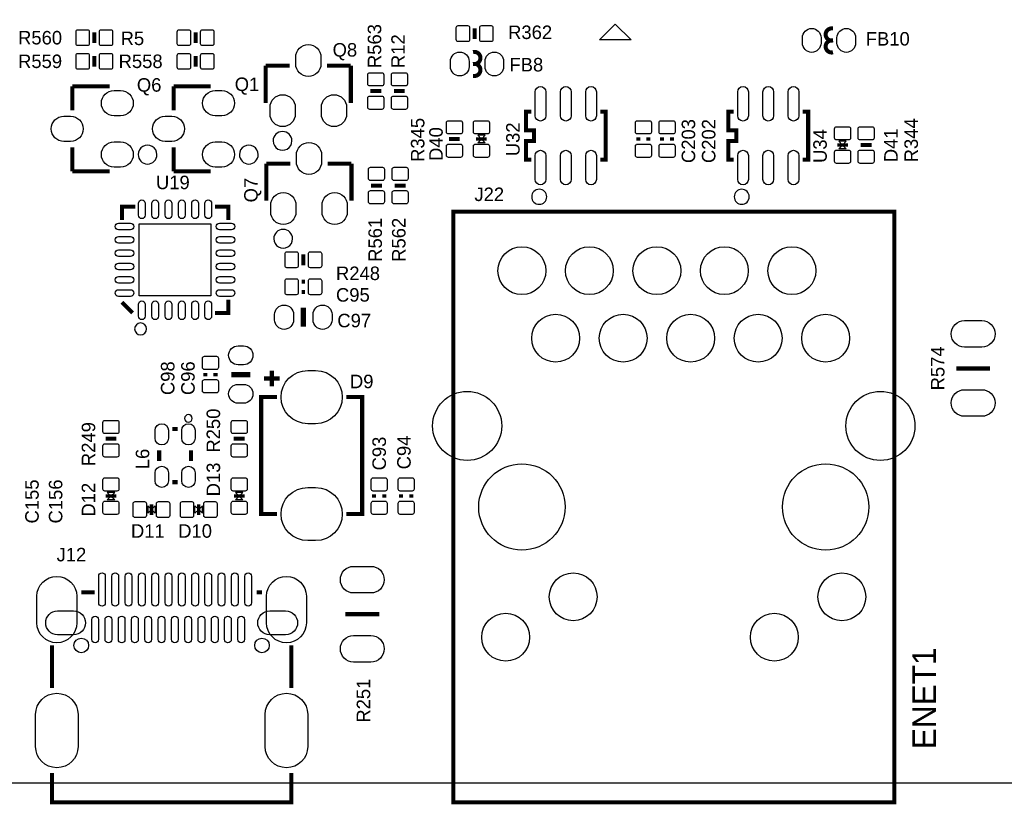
# Model space of a CAD drawing. Extents: x -5 to 175, y -1 to 134.
# Tile 4 of 19: x 60 to 97, y -1 to 29. Entities that reach past the tile are written whole.
import ezdxf

# ---------------------------------------------------------------- set-up
doc = ezdxf.new("R2010")
doc.units = 0
for name, color, linetype in [('BG_OUTLINE', 7, 'CONTINUOUS'), ('BG_SILKSCREEN_TOP', 211, 'CONTINUOUS'), ('PG_SILKSCREEN_TOP', 7, 'CONTINUOUS'), ('PIN_TOP', 12, 'CONTINUOUS'), ('RD_SILKSCREEN_TOP', 7, 'CONTINUOUS')]:
    doc.layers.add(name, color=color, linetype=linetype)

msp = doc.modelspace()

# ---------------------------------------------------------------- linework, layer by layer
at = {"layer": 'BG_OUTLINE'}
msp.add_lwpolyline([(-0.999998, 124.99975), (-0.999998, 123.72975), (0, 123.72975, -0.414214), (1.27, 124.99975), (168.730676, 124.99975, -0.414214), (170.000676, 123.72975), (170.000676, 1.27, -0.414214), (168.730676, 0), (1.27, 0, -0.414214), (0, 1.27), (0, 123.72975)], format="xyb", dxfattribs=at)
at = {"layer": 'PG_SILKSCREEN_TOP'}
for points in [[(82.67319, 28.55595), (83.273138, 27.956002), (82.072988, 27.956002)], [(77.634084, 24.228044), (77.774038, 24.367998), (77.49413, 24.367998)], [(77.634084, 24.228044), (77.774038, 24.08809), (77.49413, 24.08809)], [(91.223084, 24.003), (91.363038, 24.142954), (91.08313, 24.142954)], [(91.223084, 24.003), (91.363038, 23.863046), (91.08313, 23.863046)], [(63.694056, 10.795), (63.83401, 10.934954), (63.554102, 10.934954)], [(63.694056, 10.795), (63.83401, 10.655046), (63.554102, 10.655046)], [(68.520056, 10.795), (68.66001, 10.934954), (68.380102, 10.934954)], [(68.520056, 10.795), (68.66001, 10.655046), (68.380102, 10.655046)], [(65.218056, 10.287), (65.078102, 10.426954), (65.078102, 10.147046)], [(65.218056, 10.287), (65.35801, 10.426954), (65.35801, 10.147046)], [(66.996056, 10.287), (66.856102, 10.147046), (66.856102, 10.426954)], [(66.996056, 10.287), (67.13601, 10.147046), (67.13601, 10.426954)]]:
    msp.add_lwpolyline(points, close=True, dxfattribs=at)
for points, const_width in [([(63.0682, 27.8384), (63.0682, 28.2448)], 0.1524), ([(66.8782, 28.2448), (66.8782, 27.8384)], 0.1524), ([(77.380084, 28.3972), (77.380084, 27.9908)], 0.1524), ([(63.0682, 26.9494), (63.0682, 27.3558)], 0.1524), ([(66.8782, 27.3558), (66.8782, 26.9494)], 0.1524), ([(69.520054, 26.989024), (70.419976, 26.989024)], 0.1524), ([(69.520054, 25.588976), (69.520054, 26.989024)], 0.1524), ([(71.820024, 26.989024), (72.719946, 26.989024)], 0.1524), ([(72.719946, 26.989024), (72.719946, 25.588976)], 0.1524), ([(62.241176, 26.212546), (63.641224, 26.212546)], 0.1524), ([(62.241176, 25.312624), (62.241176, 26.212546)], 0.1524), ([(66.051176, 26.212546), (67.451224, 26.212546)], 0.1524), ([(66.051176, 25.312624), (66.051176, 26.212546)], 0.1524), ([(73.4568, 26.035), (73.8632, 26.035)], 0.1524), ([(74.3458, 26.035), (74.7522, 26.035)], 0.1524), ([(79.509112, 23.455122), (79.30896, 23.455122), (79.30896, 24.155146), (79.609188, 24.155146), (79.609188, 24.554942), (79.30896, 24.554942), (79.30896, 25.254966), (79.509112, 25.254966)], 0.1524), ([(82.109056, 23.455122), (82.309208, 23.455122), (82.309208, 25.254966), (82.109056, 25.254966)], 0.1524), ([(87.129112, 23.455122), (86.92896, 23.455122), (86.92896, 24.155146), (87.229188, 24.155146), (87.229188, 24.554942), (86.92896, 24.554942), (86.92896, 25.254966), (87.129112, 25.254966)], 0.1524), ([(89.729056, 23.455122), (89.929208, 23.455122), (89.929208, 25.254966), (89.729056, 25.254966)], 0.1524), ([(76.414884, 24.228044), (76.821284, 24.228044)], 0.1524), ([(77.833982, 24.228044), (77.434186, 24.228044)], 0.130048), ([(83.539584, 24.291544), (83.539584, 24.164544)], 0.1524), ([(83.920584, 24.164544), (83.920584, 24.291544)], 0.1524), ([(84.428584, 24.291544), (84.428584, 24.164544)], 0.1524), ([(84.809584, 24.164544), (84.809584, 24.291544)], 0.1524), ([(62.241176, 23.012654), (62.241176, 23.912576)], 0.1524), ([(66.051176, 23.012654), (66.051176, 23.912576)], 0.1524), ([(91.422982, 24.003), (91.023186, 24.003)], 0.130048), ([(91.908884, 24.003), (92.315284, 24.003)], 0.1524), ([(69.545454, 23.306024), (70.445376, 23.306024)], 0.1524), ([(69.545454, 21.905976), (69.545454, 23.306024)], 0.1524), ([(71.845424, 23.306024), (72.745346, 23.306024)], 0.1524), ([(72.745346, 23.306024), (72.745346, 21.905976)], 0.1524), ([(63.641224, 23.012654), (62.241176, 23.012654)], 0.1524), ([(67.451224, 23.012654), (66.051176, 23.012654)], 0.1524), ([(73.8886, 22.479), (73.4822, 22.479)], 0.1524), ([(74.7776, 22.479), (74.3712, 22.479)], 0.1524), ([(64.10706, 21.185124), (64.10706, 21.684996), (64.606932, 21.684996)], 0.1524), ([(68.107052, 21.185124), (68.107052, 21.684996), (67.60718, 21.684996)], 0.1524), ([(76.573126, 21.495004), (76.573126, -0.724916), (93.173042, -0.724916), (93.173042, 21.495004), (76.573126, 21.495004)], 0.1524), ([(70.933056, 19.8882), (70.933056, 19.4818)], 0.1524), ([(70.996556, 18.8595), (70.869556, 18.8595)], 0.1524), ([(70.869556, 18.4785), (70.996556, 18.4785)], 0.1524), ([(64.10706, 18.085054), (64.50711, 17.685004)], 0.1524), ([(68.107052, 18.184876), (68.107052, 17.685004), (67.60718, 17.685004)], 0.1524), ([(70.933056, 17.1704), (70.933056, 17.8816)], 0.2032), ([(69.746876, 15.518892), (69.746876, 14.918944)], 0.1524), ([(95.504, 15.594838), (96.774, 15.594838)], 0.1524), ([(67.2465, 15.4305), (67.2465, 15.3035)], 0.1524), ([(67.6275, 15.3035), (67.6275, 15.4305)], 0.1524), ([(68.2244, 15.367), (68.9356, 15.367)], 0.2032), ([(70.047104, 15.218918), (69.446902, 15.218918)], 0.1524), ([(69.947028, 10.119106), (69.34708, 10.119106), (69.34708, 14.518894), (69.947028, 14.518894)], 0.1524), ([(72.546972, 14.518894), (73.14692, 14.518894), (73.14692, 10.119106), (72.546972, 10.119106)], 0.1524), ([(66.207132, 13.318998), (66.00698, 13.318998)], 0.1524), ([(63.897256, 12.954), (63.490856, 12.954)], 0.1524), ([(68.723256, 12.954), (68.316856, 12.954)], 0.1524), ([(65.507108, 12.518898), (65.507108, 12.119102)], 0.1524), ([(66.707004, 12.518898), (66.707004, 12.119102)], 0.1524), ([(66.207132, 11.319002), (66.00698, 11.319002)], 0.1524), ([(63.893954, 10.795), (63.494158, 10.795)], 0.130048), ([(68.719954, 10.795), (68.320158, 10.795)], 0.130048), ([(73.5965, 10.8585), (73.5965, 10.7315)], 0.1524), ([(73.9775, 10.7315), (73.9775, 10.8585)], 0.1524), ([(74.6125, 10.8585), (74.6125, 10.7315)], 0.1524), ([(74.9935, 10.7315), (74.9935, 10.8585)], 0.1524), ([(65.218056, 10.486898), (65.218056, 10.087102)], 0.130048), ([(66.996056, 10.087102), (66.996056, 10.486898)], 0.130048), ([(62.576964, 7.174992), (63.07709, 7.174992)], 0.1524), ([(69.1769, 7.174992), (69.377052, 7.174992)], 0.1524), ([(73.787, 6.353048), (72.517, 6.353048)], 0.1524), ([(61.47689, 5.174996), (61.47689, 3.57505)], 0.1524), ([(70.477126, 5.174996), (70.477126, 3.57505)], 0.1524), ([(61.47689, 0.374904), (61.47689, -0.724916), (70.477126, -0.724916), (70.477126, 0.374904)], 0.1524)]:
    msp.add_lwpolyline(points, dxfattribs=dict(at, const_width=const_width))
at = {"layer": 'PG_SILKSCREEN_TOP', "const_width": 0.1524}
for points in [[(90.870024, 28.390088), (90.81516, 28.390088, 1.11689), (90.865198, 27.94)], [(90.870024, 27.94), (90.81516, 27.94, 1.116858), (90.865198, 27.489912)], [(77.31506, 27.051), (77.369924, 27.051, 1.116858), (77.319886, 27.501088)], [(77.31506, 26.600912), (77.369924, 26.600912, 1.11689), (77.319886, 27.051)]]:
    msp.add_lwpolyline(points, format="xyb", dxfattribs=at)
at = {"layer": 'PG_SILKSCREEN_TOP'}
for points in [[(70.503796, 24.158956, 1), (69.796204, 24.159044, 1)], [(65.425066, 23.642574, 1), (64.717334, 23.642626, 1)], [(69.235066, 23.642574, 1), (68.527334, 23.642626, 1)], [(80.091788, 22.055074, 1), (79.52638, 22.055014, 1)], [(87.711788, 22.055074, 1), (87.14638, 22.055014, 1)], [(70.529196, 20.475956, 1), (69.821604, 20.476044, 1)], [(65.030604, 17.085056, 1), (64.583508, 17.084944, 1)], [(66.748406, 13.719048, 1), (66.465706, 13.718952, 1)]]:
    msp.add_lwpolyline(points, format="xyb", close=True, dxfattribs=at)
at = {"layer": 'PIN_TOP'}
for points in [[(62.803278, 27.741626), (62.453266, 27.741626, -0.415686), (62.378336, 27.816556), (62.378336, 28.266644, -0.415686), (62.453266, 28.341574), (62.803278, 28.341574, -0.415686), (62.878208, 28.266644), (62.878208, 27.816556, -0.415686)], [(63.683134, 27.741626), (63.333122, 27.741626, -0.415686), (63.258192, 27.816556), (63.258192, 28.266644, -0.415686), (63.333122, 28.341574), (63.683134, 28.341574, -0.415686), (63.758064, 28.266644), (63.758064, 27.816556, -0.415686)], [(66.263266, 28.341574), (66.613278, 28.341574, -0.415686), (66.688208, 28.266644), (66.688208, 27.816556, -0.415686), (66.613278, 27.741626), (66.263266, 27.741626, -0.415686), (66.188336, 27.816556), (66.188336, 28.266644, -0.415686)], [(67.143122, 28.341574), (67.493134, 28.341574, -0.415686), (67.568064, 28.266644), (67.568064, 27.816556, -0.415686), (67.493134, 27.741626), (67.143122, 27.741626, -0.415686), (67.068192, 27.816556), (67.068192, 28.266644, -0.415686)], [(76.76515, 28.493974), (77.115162, 28.493974, -0.415686), (77.190092, 28.419044), (77.190092, 27.968956, -0.415686), (77.115162, 27.894026), (76.76515, 27.894026, -0.415686), (76.69022, 27.968956), (76.69022, 28.419044, -0.415686)], [(77.645006, 28.493974), (77.995018, 28.493974, -0.415686), (78.069948, 28.419044), (78.069948, 27.968956, -0.415686), (77.995018, 27.894026), (77.645006, 27.894026, -0.415686), (77.570076, 27.968956), (77.570076, 28.419044, -0.415686)], [(89.715086, 27.840051), (89.715086, 28.039949, -1), (90.41511, 28.039949), (90.41511, 27.840051, -1)], [(91.015058, 27.840051), (91.015058, 28.039949, -1), (91.715082, 28.039949), (91.715082, 27.840051, -1)], [(62.803278, 26.852626), (62.453266, 26.852626, -0.415686), (62.378336, 26.927556), (62.378336, 27.377644, -0.415686), (62.453266, 27.452574), (62.803278, 27.452574, -0.415686), (62.878208, 27.377644), (62.878208, 26.927556, -0.415686)], [(63.683134, 26.852626), (63.333122, 26.852626, -0.415686), (63.258192, 26.927556), (63.258192, 27.377644, -0.415686), (63.333122, 27.452574), (63.683134, 27.452574, -0.415686), (63.758064, 27.377644), (63.758064, 26.927556, -0.415686)], [(66.263266, 27.452574), (66.613278, 27.452574, -0.415686), (66.688208, 27.377644), (66.688208, 26.927556, -0.415686), (66.613278, 26.852626), (66.263266, 26.852626, -0.415686), (66.188336, 26.927556), (66.188336, 27.377644, -0.415686)], [(67.143122, 27.452574), (67.493134, 27.452574, -0.415686), (67.568064, 27.377644), (67.568064, 26.927556, -0.415686), (67.493134, 26.852626), (67.143122, 26.852626, -0.415686), (67.068192, 26.927556), (67.068192, 27.377644, -0.415686)], [(71.59498, 27.307032), (71.59498, 27.057096, -1), (70.64502, 27.057096), (70.64502, 27.307032, -1)], [(77.170026, 27.150949), (77.170026, 26.951051, -1), (76.470002, 26.951051), (76.470002, 27.150949, -1)], [(78.469998, 27.150949), (78.469998, 26.951051, -1), (77.769974, 26.951051), (77.769974, 27.150949, -1)], [(73.360026, 26.299922), (73.360026, 26.649934, -0.415686), (73.434956, 26.724864), (73.885044, 26.724864, -0.415686), (73.959974, 26.649934), (73.959974, 26.299922, -0.415686), (73.885044, 26.224992), (73.434956, 26.224992, -0.415686)], [(74.249026, 26.299922), (74.249026, 26.649934, -0.415686), (74.323956, 26.724864), (74.774044, 26.724864, -0.415686), (74.848974, 26.649934), (74.848974, 26.299922, -0.415686), (74.774044, 26.224992), (74.323956, 26.224992, -0.415686)], [(63.809118, 26.053542), (64.059054, 26.053542, -1), (64.059054, 25.103582), (63.809118, 25.103582, -1)], [(67.619118, 26.053542), (67.869054, 26.053542, -1), (67.869054, 25.103582), (67.619118, 25.103582, -1)], [(80.059149, 26.004901), (80.059149, 25.104979, -1), (79.659099, 25.104979), (79.659099, 26.004901, -1)], [(81.009109, 26.004901), (81.009109, 25.104979, -1), (80.609059, 25.104979), (80.609059, 26.004901, -1)], [(81.959069, 26.004901), (81.959069, 25.104979, -1), (81.559019, 25.104979), (81.559019, 26.004901, -1)], [(87.679149, 26.004901), (87.679149, 25.104979, -1), (87.279099, 25.104979), (87.279099, 26.004901, -1)], [(88.629109, 26.004901), (88.629109, 25.104979, -1), (88.229059, 25.104979), (88.229059, 26.004901, -1)], [(89.579069, 26.004901), (89.579069, 25.104979, -1), (89.179019, 25.104979), (89.179019, 26.004901, -1)], [(70.629018, 25.421082), (70.629018, 25.171146, -1), (69.679058, 25.171146), (69.679058, 25.421082, -1)], [(72.560942, 25.421082), (72.560942, 25.171146, -1), (71.610982, 25.171146), (71.610982, 25.421082, -1)], [(73.360026, 25.420066), (73.360026, 25.770078, -0.415686), (73.434956, 25.845008), (73.885044, 25.845008, -0.415686), (73.959974, 25.770078), (73.959974, 25.420066, -0.415686), (73.885044, 25.345136), (73.434956, 25.345136, -0.415686)], [(74.249026, 25.420066), (74.249026, 25.770078, -0.415686), (74.323956, 25.845008), (74.774044, 25.845008, -0.415686), (74.848974, 25.770078), (74.848974, 25.420066, -0.415686), (74.774044, 25.345136), (74.323956, 25.345136, -0.415686)], [(61.923168, 25.08758), (62.173104, 25.08758, -1), (62.173104, 24.13762), (61.923168, 24.13762, -1)], [(65.733168, 25.08758), (65.983104, 25.08758, -1), (65.983104, 24.13762), (65.733168, 24.13762, -1)], [(76.31811, 24.492966), (76.31811, 24.842978, -0.415686), (76.39304, 24.917908), (76.843128, 24.917908, -0.415686), (76.918058, 24.842978), (76.918058, 24.492966, -0.415686), (76.843128, 24.418036), (76.39304, 24.418036, -0.415686)], [(77.33411, 24.492966), (77.33411, 24.842978, -0.415686), (77.40904, 24.917908), (77.859128, 24.917908, -0.415686), (77.934058, 24.842978), (77.934058, 24.492966, -0.415686), (77.859128, 24.418036), (77.40904, 24.418036, -0.415686)], [(84.030058, 24.842978), (84.030058, 24.492966, -0.415686), (83.955128, 24.418036), (83.50504, 24.418036, -0.415686), (83.43011, 24.492966), (83.43011, 24.842978, -0.415686), (83.50504, 24.917908), (83.955128, 24.917908, -0.415686)], [(84.919058, 24.842978), (84.919058, 24.492966, -0.415686), (84.844128, 24.418036), (84.39404, 24.418036, -0.415686), (84.31911, 24.492966), (84.31911, 24.842978, -0.415686), (84.39404, 24.917908), (84.844128, 24.917908, -0.415686)], [(90.92311, 24.267922), (90.92311, 24.617934, -0.415686), (90.99804, 24.692864), (91.448128, 24.692864, -0.415686), (91.523058, 24.617934), (91.523058, 24.267922, -0.415686), (91.448128, 24.192992), (90.99804, 24.192992, -0.415686)], [(91.81211, 24.267922), (91.81211, 24.617934, -0.415686), (91.88704, 24.692864), (92.337128, 24.692864, -0.415686), (92.412058, 24.617934), (92.412058, 24.267922, -0.415686), (92.337128, 24.192992), (91.88704, 24.192992, -0.415686)], [(63.809118, 24.121618), (64.059054, 24.121618, -1), (64.059054, 23.171658), (63.809118, 23.171658, -1)], [(67.619118, 24.121618), (67.869054, 24.121618, -1), (67.869054, 23.171658), (67.619118, 23.171658, -1)], [(71.62038, 23.624032), (71.62038, 23.374096, -1), (70.67042, 23.374096), (70.67042, 23.624032, -1)], [(76.31811, 23.61311), (76.31811, 23.963122, -0.415686), (76.39304, 24.038052), (76.843128, 24.038052, -0.415686), (76.918058, 23.963122), (76.918058, 23.61311, -0.415686), (76.843128, 23.53818), (76.39304, 23.53818, -0.415686)], [(77.33411, 23.61311), (77.33411, 23.963122, -0.415686), (77.40904, 24.038052), (77.859128, 24.038052, -0.415686), (77.934058, 23.963122), (77.934058, 23.61311, -0.415686), (77.859128, 23.53818), (77.40904, 23.53818, -0.415686)], [(80.059149, 23.605109), (80.059149, 22.705187, -1), (79.659099, 22.705187), (79.659099, 23.605109, -1)], [(81.009109, 23.605109), (81.009109, 22.705187, -1), (80.609059, 22.705187), (80.609059, 23.605109, -1)], [(81.959069, 23.605109), (81.959069, 22.705187, -1), (81.559019, 22.705187), (81.559019, 23.605109, -1)], [(84.030058, 23.963122), (84.030058, 23.61311, -0.415686), (83.955128, 23.53818), (83.50504, 23.53818, -0.415686), (83.43011, 23.61311), (83.43011, 23.963122, -0.415686), (83.50504, 24.038052), (83.955128, 24.038052, -0.415686)], [(84.919058, 23.963122), (84.919058, 23.61311, -0.415686), (84.844128, 23.53818), (84.39404, 23.53818, -0.415686), (84.31911, 23.61311), (84.31911, 23.963122, -0.415686), (84.39404, 24.038052), (84.844128, 24.038052, -0.415686)], [(87.679149, 23.605109), (87.679149, 22.705187, -1), (87.279099, 22.705187), (87.279099, 23.605109, -1)], [(88.629109, 23.605109), (88.629109, 22.705187, -1), (88.229059, 22.705187), (88.229059, 23.605109, -1)], [(89.579069, 23.605109), (89.579069, 22.705187, -1), (89.179019, 22.705187), (89.179019, 23.605109, -1)], [(90.92311, 23.388066), (90.92311, 23.738078, -0.415686), (90.99804, 23.813008), (91.448128, 23.813008, -0.415686), (91.523058, 23.738078), (91.523058, 23.388066, -0.415686), (91.448128, 23.313136), (90.99804, 23.313136, -0.415686)], [(91.81211, 23.388066), (91.81211, 23.738078, -0.415686), (91.88704, 23.813008), (92.337128, 23.813008, -0.415686), (92.412058, 23.738078), (92.412058, 23.388066, -0.415686), (92.337128, 23.313136), (91.88704, 23.313136, -0.415686)], [(73.985374, 23.093934), (73.985374, 22.743922, -0.415686), (73.910444, 22.668992), (73.460356, 22.668992, -0.415686), (73.385426, 22.743922), (73.385426, 23.093934, -0.415686), (73.460356, 23.168864), (73.910444, 23.168864, -0.415686)], [(74.874374, 23.093934), (74.874374, 22.743922, -0.415686), (74.799444, 22.668992), (74.349356, 22.668992, -0.415686), (74.274426, 22.743922), (74.274426, 23.093934, -0.415686), (74.349356, 23.168864), (74.799444, 23.168864, -0.415686)], [(73.985374, 22.214078), (73.985374, 21.864066, -0.415686), (73.910444, 21.789136), (73.460356, 21.789136, -0.415686), (73.385426, 21.864066), (73.385426, 22.214078, -0.415686), (73.460356, 22.289008), (73.910444, 22.289008, -0.415686)], [(74.874374, 22.214078), (74.874374, 21.864066, -0.415686), (74.799444, 21.789136), (74.349356, 21.789136, -0.415686), (74.274426, 21.864066), (74.274426, 22.214078, -0.415686), (74.349356, 22.289008), (74.799444, 22.289008, -0.415686)], [(64.98209, 21.809964), (64.98209, 21.359876, -1), (64.732154, 21.359876), (64.732154, 21.809964, -1)], [(65.481962, 21.809964), (65.481962, 21.359876, -1), (65.232026, 21.359876), (65.232026, 21.809964, -1)], [(65.982088, 21.809964), (65.982088, 21.359876, -1), (65.732152, 21.359876), (65.732152, 21.809964, -1)], [(66.48196, 21.809964), (66.48196, 21.359876, -1), (66.232024, 21.359876), (66.232024, 21.809964, -1)], [(66.982086, 21.809964), (66.982086, 21.359876, -1), (66.73215, 21.359876), (66.73215, 21.809964, -1)], [(67.481958, 21.809964), (67.481958, 21.359876, -1), (67.232022, 21.359876), (67.232022, 21.809964, -1)], [(70.654418, 21.738082), (70.654418, 21.488146, -1), (69.704458, 21.488146), (69.704458, 21.738082, -1)], [(72.586342, 21.738082), (72.586342, 21.488146, -1), (71.636382, 21.488146), (71.636382, 21.738082, -1)], [(63.982092, 21.059902), (64.43218, 21.059902, -1), (64.43218, 20.809966), (63.982092, 20.809966, -1)], [(68.23202, 20.809966), (67.781932, 20.809966, -1), (67.781932, 21.059902), (68.23202, 21.059902, -1)], [(63.982092, 20.56003), (64.43218, 20.56003, -1), (64.43218, 20.310094), (63.982092, 20.310094, -1)], [(68.23202, 20.310094), (67.781932, 20.310094, -1), (67.781932, 20.56003), (68.23202, 20.56003, -1)], [(63.982092, 20.059904), (64.43218, 20.059904, -1), (64.43218, 19.809968), (63.982092, 19.809968, -1)], [(68.23202, 19.809968), (67.781932, 19.809968, -1), (67.781932, 20.059904), (68.23202, 20.059904, -1)], [(70.318122, 19.984974), (70.668134, 19.984974, -0.415686), (70.743064, 19.910044), (70.743064, 19.459956, -0.415686), (70.668134, 19.385026), (70.318122, 19.385026, -0.415686), (70.243192, 19.459956), (70.243192, 19.910044, -0.415686)], [(71.197978, 19.984974), (71.54799, 19.984974, -0.415686), (71.62292, 19.910044), (71.62292, 19.459956, -0.415686), (71.54799, 19.385026), (71.197978, 19.385026, -0.415686), (71.123048, 19.459956), (71.123048, 19.910044, -0.415686)], [(63.982092, 19.560032), (64.43218, 19.560032, -1), (64.43218, 19.310096), (63.982092, 19.310096, -1)], [(68.23202, 19.310096), (67.781932, 19.310096, -1), (67.781932, 19.560032), (68.23202, 19.560032, -1)], [(63.982092, 19.059906), (64.43218, 19.059906, -1), (64.43218, 18.80997), (63.982092, 18.80997, -1)], [(68.23202, 18.80997), (67.781932, 18.80997, -1), (67.781932, 19.059906), (68.23202, 19.059906, -1)], [(70.668134, 18.369026), (70.318122, 18.369026, -0.415686), (70.243192, 18.443956), (70.243192, 18.894044, -0.415686), (70.318122, 18.968974), (70.668134, 18.968974, -0.415686), (70.743064, 18.894044), (70.743064, 18.443956, -0.415686)], [(71.54799, 18.369026), (71.197978, 18.369026, -0.415686), (71.123048, 18.443956), (71.123048, 18.894044, -0.415686), (71.197978, 18.968974), (71.54799, 18.968974, -0.415686), (71.62292, 18.894044), (71.62292, 18.443956, -0.415686)], [(63.982092, 18.560034), (64.43218, 18.560034, -1), (64.43218, 18.310098), (63.982092, 18.310098, -1)], [(68.23202, 18.310098), (67.781932, 18.310098, -1), (67.781932, 18.560034), (68.23202, 18.560034, -1)], [(64.98209, 18.010124), (64.98209, 17.560036, -1), (64.732154, 17.560036), (64.732154, 18.010124, -1)], [(65.481962, 18.010124), (65.481962, 17.560036, -1), (65.232026, 17.560036), (65.232026, 18.010124, -1)], [(65.982088, 18.010124), (65.982088, 17.560036, -1), (65.732152, 17.560036), (65.732152, 18.010124, -1)], [(66.48196, 18.010124), (66.48196, 17.560036, -1), (66.232024, 17.560036), (66.232024, 18.010124, -1)], [(66.982086, 18.010124), (66.982086, 17.560036, -1), (66.73215, 17.560036), (66.73215, 18.010124, -1)], [(67.481958, 18.010124), (67.481958, 17.560036, -1), (67.232022, 17.560036), (67.232022, 18.010124, -1)], [(70.564502, 17.6276), (70.564502, 17.4244, -1), (69.853302, 17.4244), (69.853302, 17.6276, -1)], [(72.01281, 17.6276), (72.01281, 17.4244, -1), (71.30161, 17.4244), (71.30161, 17.6276, -1)], [(95.814007, 17.398111), (96.463993, 17.398111, -1), (96.463993, 16.398113), (95.814007, 16.398113, -1)], [(68.6816, 15.735554), (68.4784, 15.735554, -1), (68.4784, 16.446754), (68.6816, 16.446754, -1)], [(67.137026, 15.631922), (67.137026, 15.981934, -0.415686), (67.211956, 16.056864), (67.662044, 16.056864, -0.415686), (67.736974, 15.981934), (67.736974, 15.631922, -0.415686), (67.662044, 15.556992), (67.211956, 15.556992, -0.415686)], [(71.396987, 13.518896), (71.097013, 13.518896, -1), (71.097013, 15.518892), (71.396987, 15.518892, -1)], [(67.137026, 14.752066), (67.137026, 15.102078, -0.415686), (67.211956, 15.177008), (67.662044, 15.177008, -0.415686), (67.736974, 15.102078), (67.736974, 14.752066, -0.415686), (67.662044, 14.677136), (67.211956, 14.677136, -0.415686)], [(68.6816, 14.287246), (68.4784, 14.287246, -1), (68.4784, 14.998446), (68.6816, 14.998446, -1)], [(95.814007, 14.797913), (96.463993, 14.797913, -1), (96.463993, 13.797915), (95.814007, 13.797915, -1)], [(63.99403, 13.568934), (63.99403, 13.218922, -0.415686), (63.9191, 13.143992), (63.469012, 13.143992, -0.415686), (63.394082, 13.218922), (63.394082, 13.568934, -0.415686), (63.469012, 13.643864), (63.9191, 13.643864, -0.415686)], [(65.855469, 13.269087), (65.855469, 12.969113, -1), (65.355343, 12.969113), (65.355343, 13.269087, -1)], [(66.858769, 13.269087), (66.858769, 12.969113, -1), (66.358643, 12.969113), (66.358643, 13.269087, -1)], [(68.82003, 13.568934), (68.82003, 13.218922, -0.415686), (68.7451, 13.143992), (68.295012, 13.143992, -0.415686), (68.220082, 13.218922), (68.220082, 13.568934, -0.415686), (68.295012, 13.643864), (68.7451, 13.643864, -0.415686)], [(63.99403, 12.689078), (63.99403, 12.339066, -0.415686), (63.9191, 12.264136), (63.469012, 12.264136, -0.415686), (63.394082, 12.339066), (63.394082, 12.689078, -0.415686), (63.469012, 12.764008), (63.9191, 12.764008, -0.415686)], [(68.82003, 12.689078), (68.82003, 12.339066, -0.415686), (68.7451, 12.264136), (68.295012, 12.264136, -0.415686), (68.220082, 12.339066), (68.220082, 12.689078, -0.415686), (68.295012, 12.764008), (68.7451, 12.764008, -0.415686)], [(65.855469, 11.668887), (65.855469, 11.368913, -1), (65.355343, 11.368913), (65.355343, 11.668887, -1)], [(66.858769, 11.668887), (66.858769, 11.368913, -1), (66.358643, 11.368913), (66.358643, 11.668887, -1)], [(63.394082, 11.059922), (63.394082, 11.409934, -0.415686), (63.469012, 11.484864), (63.9191, 11.484864, -0.415686), (63.99403, 11.409934), (63.99403, 11.059922, -0.415686), (63.9191, 10.984992), (63.469012, 10.984992, -0.415686)], [(68.220082, 11.059922), (68.220082, 11.409934, -0.415686), (68.295012, 11.484864), (68.7451, 11.484864, -0.415686), (68.82003, 11.409934), (68.82003, 11.059922, -0.415686), (68.7451, 10.984992), (68.295012, 10.984992, -0.415686)], [(71.396987, 9.119108), (71.097013, 9.119108, -1), (71.097013, 11.119104), (71.396987, 11.119104, -1)], [(74.086974, 11.409934), (74.086974, 11.059922, -0.415686), (74.012044, 10.984992), (73.561956, 10.984992, -0.415686), (73.487026, 11.059922), (73.487026, 11.409934, -0.415686), (73.561956, 11.484864), (74.012044, 11.484864, -0.415686)], [(75.102974, 11.409934), (75.102974, 11.059922, -0.415686), (75.028044, 10.984992), (74.577956, 10.984992, -0.415686), (74.503026, 11.059922), (74.503026, 11.409934, -0.415686), (74.577956, 11.484864), (75.028044, 11.484864, -0.415686)], [(63.394082, 10.180066), (63.394082, 10.530078, -0.415686), (63.469012, 10.605008), (63.9191, 10.605008, -0.415686), (63.99403, 10.530078), (63.99403, 10.180066, -0.415686), (63.9191, 10.105136), (63.469012, 10.105136, -0.415686)], [(64.953134, 9.987026), (64.603122, 9.987026, -0.415686), (64.528192, 10.061956), (64.528192, 10.512044, -0.415686), (64.603122, 10.586974), (64.953134, 10.586974, -0.415686), (65.028064, 10.512044), (65.028064, 10.061956, -0.415686)], [(65.83299, 9.987026), (65.482978, 9.987026, -0.415686), (65.408048, 10.061956), (65.408048, 10.512044, -0.415686), (65.482978, 10.586974), (65.83299, 10.586974, -0.415686), (65.90792, 10.512044), (65.90792, 10.061956, -0.415686)], [(66.381122, 10.586974), (66.731134, 10.586974, -0.415686), (66.806064, 10.512044), (66.806064, 10.061956, -0.415686), (66.731134, 9.987026), (66.381122, 9.987026, -0.415686), (66.306192, 10.061956), (66.306192, 10.512044, -0.415686)], [(67.260978, 10.586974), (67.61099, 10.586974, -0.415686), (67.68592, 10.512044), (67.68592, 10.061956, -0.415686), (67.61099, 9.987026), (67.260978, 9.987026, -0.415686), (67.186048, 10.061956), (67.186048, 10.512044, -0.415686)], [(68.220082, 10.180066), (68.220082, 10.530078, -0.415686), (68.295012, 10.605008), (68.7451, 10.605008, -0.415686), (68.82003, 10.530078), (68.82003, 10.180066, -0.415686), (68.7451, 10.105136), (68.295012, 10.105136, -0.415686)], [(74.086974, 10.530078), (74.086974, 10.180066, -0.415686), (74.012044, 10.105136), (73.561956, 10.105136, -0.415686), (73.487026, 10.180066), (73.487026, 10.530078, -0.415686), (73.561956, 10.605008), (74.012044, 10.605008, -0.415686)], [(75.102974, 10.530078), (75.102974, 10.180066, -0.415686), (75.028044, 10.105136), (74.577956, 10.105136, -0.415686), (74.503026, 10.180066), (74.503026, 10.530078, -0.415686), (74.577956, 10.605008), (75.028044, 10.605008, -0.415686)], [(63.481966, 7.779893), (63.481966, 6.779895, -1), (63.23203, 6.779895), (63.23203, 7.779893, -1)], [(63.982092, 7.779893), (63.982092, 6.779895, -1), (63.732156, 6.779895), (63.732156, 7.779893, -1)], [(64.481964, 7.779893), (64.481964, 6.779895, -1), (64.232028, 6.779895), (64.232028, 7.779893, -1)], [(64.98209, 7.779893), (64.98209, 6.779895, -1), (64.732154, 6.779895), (64.732154, 7.779893, -1)], [(65.481962, 7.779893), (65.481962, 6.779895, -1), (65.232026, 6.779895), (65.232026, 7.779893, -1)], [(65.982088, 7.779893), (65.982088, 6.779895, -1), (65.732152, 6.779895), (65.732152, 7.779893, -1)], [(66.48196, 7.779893), (66.48196, 6.779895, -1), (66.232024, 6.779895), (66.232024, 7.779893, -1)], [(66.982086, 7.779893), (66.982086, 6.779895, -1), (66.73215, 6.779895), (66.73215, 7.779893, -1)], [(67.481958, 7.779893), (67.481958, 6.779895, -1), (67.232022, 6.779895), (67.232022, 7.779893, -1)], [(67.982084, 7.779893), (67.982084, 6.779895, -1), (67.732148, 6.779895), (67.732148, 7.779893, -1)], [(68.481956, 7.779893), (68.481956, 6.779895, -1), (68.23202, 6.779895), (68.23202, 7.779893, -1)], [(68.982082, 7.779893), (68.982082, 6.779895, -1), (68.732146, 6.779895), (68.732146, 7.779893, -1)], [(73.476993, 7.149973), (72.827007, 7.149973, -1), (72.827007, 8.149971), (73.476993, 8.149971, -1)], [(62.407038, 7.024878), (62.407038, 6.025134, -1), (60.906914, 6.025134), (60.906914, 7.024878, -1)], [(71.047102, 7.024878), (71.047102, 6.025134, -1), (69.546978, 6.025134), (69.546978, 7.024878, -1)], [(62.287023, 5.574919), (61.686821, 5.574919, -1), (61.686821, 6.474841), (62.287023, 6.474841, -1)], [(70.267195, 5.574919), (69.666993, 5.574919, -1), (69.666993, 6.474841), (70.267195, 6.474841, -1)], [(63.22187, 6.149975), (63.22187, 5.399913, -1), (62.971934, 5.399913), (62.971934, 6.149975, -1)], [(63.721996, 6.149975), (63.721996, 5.399913, -1), (63.47206, 5.399913), (63.47206, 6.149975, -1)], [(64.221868, 6.149975), (64.221868, 5.399913, -1), (63.971932, 5.399913), (63.971932, 6.149975, -1)], [(64.721994, 6.149975), (64.721994, 5.399913, -1), (64.472058, 5.399913), (64.472058, 6.149975, -1)], [(65.221866, 6.149975), (65.221866, 5.399913, -1), (64.97193, 5.399913), (64.97193, 6.149975, -1)], [(65.721992, 6.149975), (65.721992, 5.399913, -1), (65.472056, 5.399913), (65.472056, 6.149975, -1)], [(66.221864, 6.149975), (66.221864, 5.399913, -1), (65.971928, 5.399913), (65.971928, 6.149975, -1)], [(66.72199, 6.149975), (66.72199, 5.399913, -1), (66.472054, 5.399913), (66.472054, 6.149975, -1)], [(67.221862, 6.149975), (67.221862, 5.399913, -1), (66.971926, 5.399913), (66.971926, 6.149975, -1)], [(67.721988, 6.149975), (67.721988, 5.399913, -1), (67.472052, 5.399913), (67.472052, 6.149975, -1)], [(68.22186, 6.149975), (68.22186, 5.399913, -1), (67.971924, 5.399913), (67.971924, 6.149975, -1)], [(68.721986, 6.149975), (68.721986, 5.399913, -1), (68.47205, 5.399913), (68.47205, 6.149975, -1)], [(73.476993, 4.549775), (72.827007, 4.549775, -1), (72.827007, 5.549773), (73.476993, 5.549773, -1)], [(62.456949, 2.575179), (62.456949, 1.375029, -1), (60.857003, 1.375029), (60.857003, 2.575179, -1)], [(71.097013, 2.575179), (71.097013, 1.375029, -1), (69.497067, 1.375029), (69.497067, 2.575179, -1)]]:
    msp.add_lwpolyline(points, format="xyb", close=True, dxfattribs=at)
msp.add_lwpolyline([(67.457066, 18.33499), (64.757046, 18.33499), (64.757046, 21.03501), (67.457066, 21.03501)], close=True, dxfattribs=at)
for centre, radius in [((79.158084, 19.275044), 0.900049), ((81.698084, 19.275044), 0.900049), ((84.238084, 19.275044), 0.900049), ((86.778084, 19.275044), 0.900049), ((89.318084, 19.275044), 0.900049), ((80.428084, 16.735044), 0.900049), ((82.968084, 16.735044), 0.900049), ((85.508084, 16.735044), 0.900049), ((88.048084, 16.735044), 0.900049), ((90.588084, 16.735044), 0.900049), ((77.098144, 13.435076), 1.299972), ((92.648024, 13.435076), 1.299972), ((79.158084, 10.385044), 1.624965), ((90.588084, 10.385044), 1.624965), ((81.087976, 7.005066), 0.900049), ((91.198192, 7.005066), 0.900049), ((78.547976, 5.48513), 0.900049), ((88.658192, 5.48513), 0.900049), ((62.576964, 5.174996), 0.274955), ((69.377052, 5.174996), 0.274955)]:
    msp.add_circle(centre, radius, dxfattribs=at)

# ---------------------------------------------------------------- texts
at = {"layer": 'BG_SILKSCREEN_TOP', "width": 1.000286}
msp.add_text('ENET1', height=0.889, rotation=90, dxfattribs=at).set_placement((94.742, 1.27))
at = {"layer": 'RD_SILKSCREEN_TOP', "width": 1.02}
for s, p in [('R560', (60.198, 27.7876)), ('R5', (64.0588, 27.7622)), ('R362', (78.6384, 27.9908)), ('FB10', (92.096844, 27.74569)), ('Q8', (72.0344, 27.3304)), ('R559', (60.198, 26.8986)), ('R558', (63.9826, 26.8986)), ('FB8', (78.6892, 26.7716)), ('Q6', (64.6684, 26.0096)), ('Q1', (68.3514, 26.035)), ('U19', (65.387474, 22.34184)), ('J22', (77.369924, 21.894546)), ('R248', (72.1614, 18.923)), ('C95', (72.1614, 18.1102)), ('C97', (72.2122, 17.145)), ('D9', (72.686418, 14.85392)), ('D11', (64.445896, 9.228582)), ('D10', (66.223896, 9.228582)), ('J12', (61.648848, 8.339582))]:
    msp.add_text(s, height=0.508, dxfattribs=at).set_placement(p)
for s, p in [('R563', (73.8632, 26.8986)), ('R12', (74.7522, 26.8986)), ('R345', (75.4888, 23.368)), ('U32', (79.073502, 23.582884)), ('C203', (85.677502, 23.323804)), ('C202', (86.439502, 23.323804)), ('R344', (94.059502, 23.35276)), ('D40', (76.177902, 23.405084)), ('U34', (90.630502, 23.328884)), ('D41', (93.297502, 23.35784)), ('Q7', (69.215, 21.844)), ('R561', (73.8886, 19.6088)), ('R562', (74.7776, 19.6088)), ('R574', (95.0595, 14.772386)), ('C98', (66.082418, 14.59484)), ('C96', (66.844418, 14.59484)), ('R250', (67.800474, 12.43076)), ('R249', (63.101474, 11.92276)), ('C94', (74.972418, 11.80084)), ('C93', (74.041, 11.7602)), ('L6', (65.133474, 11.80592)), ('D13', (67.800474, 10.78484)), ('C155', (60.975494, 9.76376)), ('C156', (61.864494, 9.76376)), ('D12', (63.101474, 10.02284)), ('R251', (73.448418, 2.27076))]:
    msp.add_text(s, height=0.508, rotation=90, dxfattribs=at).set_placement(p)

doc.saveas('drawing.dxf')
